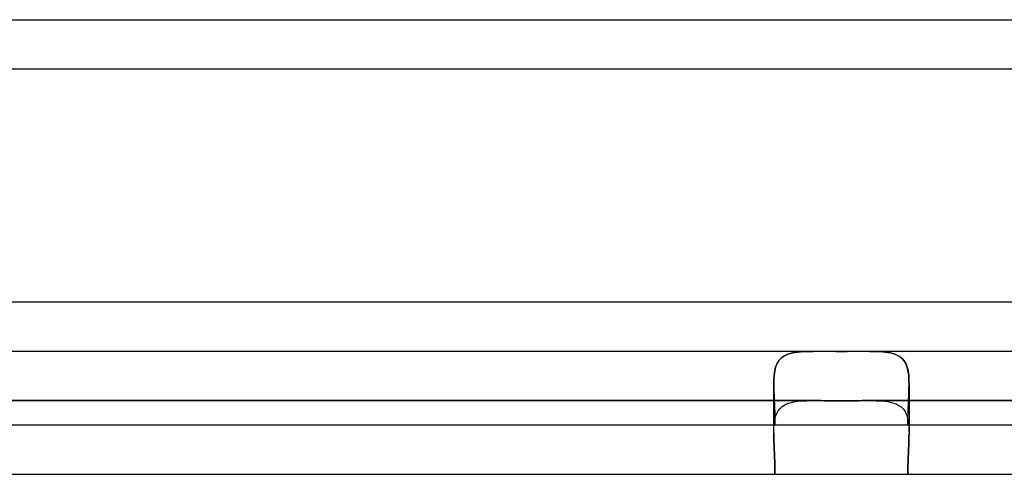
# Model space of a CAD drawing. Header units: millimetres. Extents: x -148 to 148, y -112 to 100.
# Tile 3 of 7: x 7 to 47, y -112 to -93. Entities that reach past the tile are written whole.
import ezdxf

# ---------------------------------------------------------------- set-up
doc = ezdxf.new("R2010")
doc.units = ezdxf.units.MM
doc.layers.add('HIDDEN', color=7, linetype='Continuous')
doc.layers.add('THICK', color=7, linetype='Continuous')

msp = doc.modelspace()

# ---------------------------------------------------------------- linework, layer by layer
at = {"layer": 'HIDDEN'}
for p, q in [((-70.7, -93), (65.875, -93)), ((80.875, -106.5), (-80.875, -106.5)), ((38.455, -106.508), (38.581, -106.503)), ((38.588, -106.503), (38.461, -106.508)), ((38.581, -106.503), (38.712, -106.501)), ((38.719, -106.501), (38.588, -106.503)), ((38.712, -106.501), (38.847, -106.5)), ((38.855, -106.5), (38.719, -106.501)), ((41.281, -106.501), (41.145, -106.5)), ((41.153, -106.5), (41.288, -106.501)), ((41.412, -106.503), (41.281, -106.501)), ((41.288, -106.501), (41.419, -106.503)), ((41.539, -106.508), (41.412, -106.503)), ((41.419, -106.503), (41.545, -106.508)), ((37.412, -106.944), (37.461, -106.871)), ((37.462, -106.869), (37.413, -106.942)), ((37.461, -106.871), (37.518, -106.804)), ((37.519, -106.803), (37.462, -106.869)), ((37.518, -106.804), (37.583, -106.746)), ((37.585, -106.744), (37.519, -106.803)), ((37.583, -106.746), (37.656, -106.695)), ((37.658, -106.693), (37.585, -106.744)), ((37.656, -106.695), (37.736, -106.651)), ((37.739, -106.65), (37.658, -106.693)), ((37.736, -106.651), (37.821, -106.615)), ((37.825, -106.614), (37.739, -106.65)), ((37.821, -106.615), (37.911, -106.586)), ((37.915, -106.585), (37.825, -106.614)), ((37.911, -106.586), (38.007, -106.562)), ((38.011, -106.561), (37.915, -106.585)), ((38.007, -106.562), (38.11, -106.542)), ((38.114, -106.542), (38.011, -106.561)), ((38.11, -106.542), (38.219, -106.527)), ((38.224, -106.527), (38.114, -106.542)), ((38.219, -106.527), (38.334, -106.516)), ((38.339, -106.516), (38.224, -106.527)), ((38.334, -106.516), (38.455, -106.508)), ((38.461, -106.508), (38.339, -106.516)), ((41.661, -106.516), (41.539, -106.508)), ((41.545, -106.508), (41.666, -106.516)), ((41.776, -106.527), (41.661, -106.516)), ((41.666, -106.516), (41.781, -106.527)), ((41.886, -106.542), (41.776, -106.527)), ((41.781, -106.527), (41.89, -106.542)), ((41.989, -106.561), (41.886, -106.542)), ((41.89, -106.542), (41.993, -106.562)), ((42.085, -106.585), (41.989, -106.561)), ((41.993, -106.562), (42.089, -106.586)), ((42.175, -106.614), (42.085, -106.585)), ((42.089, -106.586), (42.179, -106.615)), ((42.261, -106.65), (42.175, -106.614)), ((42.179, -106.615), (42.264, -106.651)), ((42.342, -106.693), (42.261, -106.65)), ((42.264, -106.651), (42.344, -106.695)), ((42.415, -106.744), (42.342, -106.693)), ((42.344, -106.695), (42.417, -106.746)), ((42.481, -106.803), (42.415, -106.744)), ((42.417, -106.746), (42.482, -106.804)), ((42.538, -106.869), (42.481, -106.803)), ((42.482, -106.804), (42.539, -106.871)), ((42.587, -106.942), (42.538, -106.869)), ((42.539, -106.871), (42.588, -106.944)), ((37.292, -107.285), (37.275, -107.385)), ((37.275, -107.386), (37.291, -107.286)), ((37.291, -107.286), (37.313, -107.192)), ((37.313, -107.191), (37.292, -107.285)), ((37.34, -107.103), (37.313, -107.191)), ((37.313, -107.192), (37.339, -107.104)), ((37.339, -107.104), (37.372, -107.022)), ((37.373, -107.02), (37.34, -107.103)), ((37.372, -107.022), (37.412, -106.944)), ((37.413, -106.942), (37.373, -107.02)), ((42.627, -107.02), (42.587, -106.942)), ((42.588, -106.944), (42.628, -107.022)), ((42.66, -107.103), (42.627, -107.02)), ((42.628, -107.022), (42.661, -107.104)), ((42.687, -107.191), (42.66, -107.103)), ((42.661, -107.104), (42.687, -107.192)), ((42.708, -107.285), (42.687, -107.191)), ((42.687, -107.192), (42.709, -107.286)), ((42.725, -107.385), (42.708, -107.285)), ((42.709, -107.286), (42.725, -107.386)), ((37.256, -107.603), (37.251, -107.72)), ((37.251, -107.72), (37.256, -107.604)), ((37.256, -107.604), (37.263, -107.492)), ((37.263, -107.492), (37.256, -107.603)), ((37.275, -107.385), (37.263, -107.492)), ((37.263, -107.492), (37.275, -107.386)), ((42.737, -107.492), (42.725, -107.385)), ((42.725, -107.386), (42.737, -107.492)), ((42.737, -107.492), (42.744, -107.604)), ((42.744, -107.603), (42.737, -107.492)), ((42.749, -107.72), (42.744, -107.603)), ((42.744, -107.604), (42.749, -107.72)), ((37.25, -107.842), (37.251, -107.72)), ((37.251, -107.72), (37.25, -107.842)), ((37.25, -107.842), (37.252, -107.992)), ((37.25, -109.842), (37.25, -107.842)), ((37.25, -109.842), (37.25, -107.842)), ((37.252, -107.992), (37.256, -108.147)), ((42.744, -108.147), (42.748, -107.992)), ((42.748, -107.992), (42.75, -107.842)), ((42.749, -107.72), (42.75, -107.842)), ((42.75, -107.842), (42.749, -107.72)), ((42.75, -107.842), (42.75, -109.842)), ((42.75, -107.842), (42.75, -109.842)), ((-38.854, -108.5), (38.854, -108.5)), ((38.854, -108.5), (-38.854, -108.5)), ((37.256, -108.147), (37.262, -108.307)), ((37.262, -108.307), (37.268, -108.472)), ((37.268, -108.472), (37.276, -108.64)), ((38.461, -108.508), (38.588, -108.503)), ((38.588, -108.503), (38.719, -108.501)), ((38.719, -108.501), (38.855, -108.5)), ((39.002, -108.501), (38.855, -108.5)), ((38.855, -108.5), (39.002, -108.501)), ((39.152, -108.502), (39.002, -108.501)), ((39.002, -108.501), (39.152, -108.502)), ((39.305, -108.504), (39.152, -108.502)), ((39.152, -108.502), (39.305, -108.504)), ((39.459, -108.506), (39.305, -108.504)), ((39.305, -108.504), (39.459, -108.506)), ((40.695, -108.504), (40.541, -108.506)), ((40.541, -108.506), (40.695, -108.504)), ((40.848, -108.502), (40.695, -108.504)), ((40.695, -108.504), (40.848, -108.502)), ((40.998, -108.501), (40.848, -108.502)), ((40.848, -108.502), (40.998, -108.501)), ((41.145, -108.5), (40.998, -108.501)), ((40.998, -108.501), (41.145, -108.5)), ((41.145, -108.5), (41.281, -108.501)), ((41.146, -108.5), (89.755, -108.5)), ((89.755, -108.5), (41.146, -108.5)), ((41.281, -108.501), (41.412, -108.503)), ((41.412, -108.503), (41.539, -108.508)), ((42.724, -108.64), (42.732, -108.472)), ((42.732, -108.472), (42.738, -108.307)), ((42.738, -108.307), (42.744, -108.147)), ((37.276, -108.64), (37.282, -108.81)), ((37.282, -108.81), (37.288, -108.982)), ((37.413, -108.942), (37.462, -108.869)), ((37.462, -108.869), (37.519, -108.803)), ((37.519, -108.803), (37.585, -108.744)), ((37.585, -108.744), (37.658, -108.693)), ((37.658, -108.693), (37.739, -108.65)), ((37.739, -108.65), (37.825, -108.614)), ((37.825, -108.614), (37.915, -108.585)), ((37.915, -108.585), (38.011, -108.561)), ((38.011, -108.561), (38.114, -108.542)), ((38.114, -108.542), (38.224, -108.527)), ((38.224, -108.527), (38.339, -108.516)), ((38.339, -108.516), (38.461, -108.508)), ((39.614, -108.508), (39.459, -108.506)), ((39.459, -108.506), (39.614, -108.508)), ((39.769, -108.51), (39.614, -108.508)), ((39.614, -108.508), (39.769, -108.51)), ((39.924, -108.51), (39.769, -108.51)), ((39.769, -108.51), (39.924, -108.51)), ((40.076, -108.51), (39.924, -108.51)), ((39.924, -108.51), (40.076, -108.51)), ((40.231, -108.51), (40.076, -108.51)), ((40.076, -108.51), (40.231, -108.51)), ((40.386, -108.508), (40.231, -108.51)), ((40.231, -108.51), (40.386, -108.508)), ((40.541, -108.506), (40.386, -108.508)), ((40.386, -108.508), (40.541, -108.506)), ((41.539, -108.508), (41.661, -108.516)), ((41.661, -108.516), (41.776, -108.527)), ((41.776, -108.527), (41.886, -108.542)), ((41.886, -108.542), (41.989, -108.561)), ((41.989, -108.561), (42.085, -108.585)), ((42.085, -108.585), (42.175, -108.614)), ((42.175, -108.614), (42.261, -108.65)), ((42.261, -108.65), (42.342, -108.693)), ((42.342, -108.693), (42.415, -108.744)), ((42.415, -108.744), (42.481, -108.803)), ((42.481, -108.803), (42.538, -108.869)), ((42.538, -108.869), (42.587, -108.942)), ((42.712, -108.982), (42.718, -108.81)), ((42.718, -108.81), (42.724, -108.64)), ((37.275, -109.385), (37.292, -109.285)), ((37.288, -108.982), (37.292, -109.155)), ((37.292, -109.155), (37.295, -109.328)), ((37.292, -109.285), (37.313, -109.191)), ((37.313, -109.191), (37.34, -109.103)), ((37.34, -109.103), (37.373, -109.02)), ((37.373, -109.02), (37.413, -108.942)), ((42.587, -108.942), (42.627, -109.02)), ((42.627, -109.02), (42.66, -109.103)), ((42.66, -109.103), (42.687, -109.191)), ((42.687, -109.191), (42.708, -109.285)), ((42.705, -109.328), (42.708, -109.155)), ((42.708, -109.155), (42.712, -108.982)), ((42.708, -109.285), (42.725, -109.385)), ((37.251, -109.72), (37.256, -109.603)), ((37.256, -109.603), (37.263, -109.492)), ((37.263, -109.492), (37.275, -109.385)), ((37.295, -109.328), (37.296, -109.5)), ((42.704, -109.5), (42.705, -109.328)), ((42.725, -109.385), (42.737, -109.492)), ((42.737, -109.492), (42.744, -109.603)), ((42.744, -109.603), (42.749, -109.72)), ((37.25, -109.842), (37.251, -109.72)), ((37.252, -109.992), (37.25, -109.842)), ((37.25, -109.842), (37.252, -109.992)), ((37.256, -110.147), (37.252, -109.992)), ((37.252, -109.992), (37.256, -110.147)), ((42.748, -109.992), (42.744, -110.147)), ((42.744, -110.147), (42.748, -109.992)), ((42.75, -109.842), (42.748, -109.992)), ((42.748, -109.992), (42.75, -109.842)), ((42.749, -109.72), (42.75, -109.842)), ((37.262, -110.307), (37.256, -110.147)), ((37.256, -110.147), (37.262, -110.307)), ((37.268, -110.472), (37.262, -110.307)), ((37.262, -110.307), (37.268, -110.472)), ((37.276, -110.64), (37.268, -110.472)), ((37.268, -110.472), (37.276, -110.64)), ((42.732, -110.472), (42.724, -110.64)), ((42.724, -110.64), (42.732, -110.472)), ((42.738, -110.307), (42.732, -110.472)), ((42.732, -110.472), (42.738, -110.307)), ((42.744, -110.147), (42.738, -110.307)), ((42.738, -110.307), (42.744, -110.147)), ((37.282, -110.81), (37.276, -110.64)), ((37.276, -110.64), (37.282, -110.81)), ((37.288, -110.982), (37.282, -110.81)), ((37.282, -110.81), (37.288, -110.982)), ((42.718, -110.81), (42.712, -110.982)), ((42.712, -110.982), (42.718, -110.81)), ((42.724, -110.64), (42.718, -110.81)), ((42.718, -110.81), (42.724, -110.64)), ((37.292, -111.155), (37.288, -110.982)), ((37.288, -110.982), (37.292, -111.155)), ((37.295, -111.328), (37.292, -111.155)), ((37.292, -111.155), (37.295, -111.328)), ((42.708, -111.155), (42.705, -111.328)), ((42.705, -111.328), (42.708, -111.155)), ((42.712, -110.982), (42.708, -111.155)), ((42.708, -111.155), (42.712, -110.982)), ((37.296, -111.5), (37.295, -111.328)), ((37.295, -111.328), (37.296, -111.5)), ((42.705, -111.328), (42.704, -111.5)), ((42.704, -111.5), (42.705, -111.328))]:
    msp.add_line(p, q, dxfattribs=at)
at = {"layer": 'THICK'}
for p, q in [((-50.15, -95), (50.15, -95)), ((67.731, -104.5), (-67.731, -104.5)), ((38.854, -106.5), (-38.854, -106.5)), ((39.002, -106.501), (38.855, -106.5)), ((39.152, -106.502), (39.002, -106.501)), ((39.305, -106.504), (39.152, -106.502)), ((40.848, -106.502), (40.695, -106.504)), ((40.998, -106.501), (40.848, -106.502)), ((41.145, -106.5), (40.998, -106.501)), ((67.151, -106.5), (41.146, -106.5)), ((39.459, -106.506), (39.305, -106.504)), ((39.614, -106.508), (39.459, -106.506)), ((39.769, -106.51), (39.614, -106.508)), ((39.924, -106.51), (39.769, -106.51)), ((40.076, -106.51), (39.924, -106.51)), ((40.231, -106.51), (40.076, -106.51)), ((40.386, -106.508), (40.231, -106.51)), ((40.541, -106.506), (40.386, -106.508)), ((40.695, -106.504), (40.541, -106.506)), ((60.612, -109.5), (-60.612, -109.5)), ((-63.508, -111.5), (63.508, -111.5))]:
    msp.add_line(p, q, dxfattribs=at)

doc.saveas('drawing.dxf')
